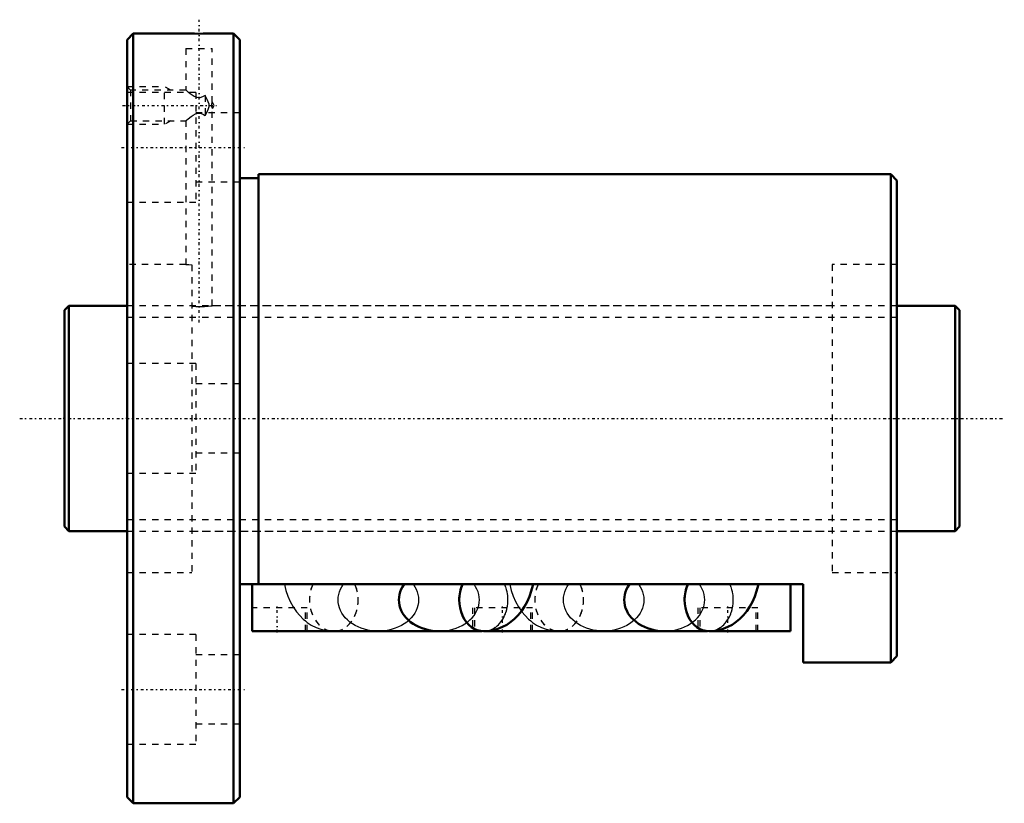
# Model space of a CAD drawing. Header units: millimetres. Extents: x -7 to 150, y -62 to 64.
import ezdxf

# ---------------------------------------------------------------- set-up
doc = ezdxf.new("R2010")
doc.units = ezdxf.units.MM
doc.linetypes.add('Center', pattern=[1.5, 0.45, -0.5, 0.05, -0.5])
doc.linetypes.add('Dashed', pattern=[2, 1, -1])
for name, color, linetype, lineweight in [('2d ConnectionPoints', 7, 'Continuous', 50), ('AM_0', 7, 'Continuous', 50), ('AM_5', 3, 'Continuous', 25), ('AM_7', 7, 'Center', 25), ('AM_9', 6, 'Dashed', 25)]:
    doc.layers.add(name, color=color, linetype=linetype, lineweight=lineweight)

# ---------------------------------------------------------------- blocks, each defined once
blk = doc.blocks.new('1_BIF3612V_5RR_Nut_0_in_BIF3612V_5RRG0_143LC0_000_4')
at = {"layer": 'AM_0'}
for p, q in [((11, 61.5), (10, 60.5)), ((11, 61.5), (11, -61.5)), ((19.38, 61.5), (11, 61.5)), ((27, 61.5), (23.6, 61.5)), ((27, 61.5), (27, -61.5)), ((28, 60.5), (27, 61.5)), ((10, 60.5), (10, -60.5)), ((28, 60.5), (28, -60.5)), ((31, 38.4), (28, 38.4)), ((132, 39), (31, 39)), ((31, 39), (31, -26.5)), ((133, 38), (132, 39)), ((132, 39), (132, -39)), ((133, 38), (133, -38)), ((118, -26.5), (28, -26.5)), ((30, -34), (30, -26.5)), ((116, -34), (116, -26.5)), ((118, -39), (118, -26.5)), ((66.71, -34), (30, -34)), ((42.75, -34), (43.04, -34.01)), ((102.71, -34), (67.14, -34)), ((78.75, -34), (79.04, -34.01)), ((95.86, -33.99), (102.61, -33.99)), ((116, -34), (103.14, -34)), ((118, -39), (132, -39)), ((132, -39), (133, -38)), ((10, -60.5), (11, -61.5)), ((27, -61.5), (28, -60.5)), ((11, -61.5), (27, -61.5))]:
    blk.add_line(p, q, dxfattribs=at)
for points in [[(23.62, 61.5), (23.57, 61.5), (23.29, 61.49), (22.81, 61.48), (22.18, 61.47), (21.48, 61.46), (20.78, 61.47), (20.16, 61.48), (19.69, 61.49), (19.42, 61.5), (19.38, 61.5)], [(54.29, -26.5), (54.03, -26.89), (53.81, -27.29), (53.64, -27.71), (53.52, -28.13), (53.45, -28.56), (53.42, -29), (53.45, -29.44), (53.52, -29.87), (53.64, -30.29), (53.81, -30.71), (54.03, -31.11), (54.29, -31.5), (54.59, -31.87), (54.93, -32.21), (55.31, -32.54), (55.72, -32.83), (56.17, -33.1), (56.64, -33.33), (57.14, -33.53), (57.66, -33.7), (58.19, -33.83), (58.74, -33.92), (59.3, -33.98), (59.86, -34)], [(66.96, -34.01), (67.73, -33.97), (68.5, -33.84), (69.25, -33.63), (69.97, -33.33), (70.65, -32.97), (71.31, -32.53), (71.92, -32.02), (72.49, -31.44), (73.02, -30.79), (73.49, -30.08), (73.92, -29.31), (74.28, -28.48), (74.58, -27.61), (74.82, -26.7), (74.86, -26.5)], [(90.28, -26.5), (90.02, -26.89), (89.81, -27.29), (89.64, -27.71), (89.52, -28.13), (89.45, -28.57), (89.42, -29), (89.45, -29.44), (89.53, -29.87), (89.65, -30.3), (89.82, -30.71), (90.03, -31.11), (90.29, -31.5), (90.6, -31.87), (90.94, -32.21), (91.32, -32.53), (91.73, -32.83), (92.18, -33.09), (92.65, -33.33), (93.15, -33.53), (93.67, -33.69), (94.21, -33.82), (94.76, -33.92), (95.31, -33.97), (95.86, -33.99)], [(102.96, -34.01), (103.73, -33.97), (104.5, -33.84), (105.25, -33.63), (105.97, -33.33), (106.65, -32.97), (107.31, -32.53), (107.92, -32.02), (108.49, -31.44), (109.02, -30.79), (109.49, -30.08), (109.92, -29.31), (110.28, -28.48), (110.58, -27.61), (110.82, -26.7), (110.86, -26.5)]]:
    blk.add_lwpolyline(points, dxfattribs=at)
for centre, major_axis, start_param, end_param in [((66.96, -29.01), (0, 5), 1.044887, 3.141767), ((66.96, -29), (0, -5), 4.18879, 4.713389), ((102.96, -29.01), (0, 5), 1.044887, 3.14176), ((102.96, -28.99), (0, -5), 4.191098, 4.714389), ((43.04, -29.01), (0, -5), 6.219929, 6.346441), ((79.04, -29.01), (0, -5), 6.219929, 6.346441)]:
    blk.add_ellipse(centre, major_axis=major_axis, ratio=0.777146, start_param=start_param, end_param=end_param, dxfattribs=at)
at = {"layer": 'AM_5', "linetype": 'Dashed'}
for p, q in [((10, 53), (16, 53)), ((16, 47), (16, 53)), ((17, 52.46), (16, 53)), ((17, 47.54), (16, 47)), ((10, 47), (16, 47))]:
    blk.add_line(p, q, dxfattribs=at)
at = {"layer": 'AM_7'}
for p, q in [((21.5, 15.3), (21.5, 63.7)), ((9.3, 50), (24.62, 50)), ((9.1, 43.3), (28.9, 43.3)), ((34, -34.19), (34, -30.06)), ((70, -34.19), (70, -30.06)), ((106, -34.19), (106, -30.06)), ((9.1, -43.3), (28.9, -43.3))]:
    blk.add_line(p, q, dxfattribs=at)
at = {"layer": 'AM_9'}
for p, q in [((19.38, 61.5), (19.38, 61.39)), ((23.62, 61.39), (19.38, 61.39)), ((23.62, 61.39), (23.62, 61.5)), ((19.38, 59.09), (23.62, 59.09)), ((19.38, 59.09), (19.38, 52.44)), ((23.62, 50.5), (23.62, 59.09)), ((10.54, 52.46), (10, 53)), ((21, 52.05), (10, 52.05)), ((19.39, 52.46), (10.54, 52.46)), ((10.54, 52.46), (10.54, 47.54)), ((21, 52.05), (21, 34.55)), ((22.5, 51.59), (22.5, 48.41)), ((23.58, 50.4), (23.62, 50.49)), ((23.92, 50), (23.63, 50.5)), ((28, 48.8), (21, 48.8)), ((23.62, 18), (23.62, 49.5)), ((23.63, 49.5), (23.92, 50)), ((10, 47), (10.54, 47.54)), ((10.54, 47.54), (19.39, 47.54)), ((19.38, 47.56), (19.38, 24.6)), ((21, 37.8), (28, 37.8)), ((10, 34.55), (21, 34.55)), ((19.38, 24.6), (10, 24.6)), ((20.35, 24.54), (20.35, -24.6)), ((122.65, 24.6), (122.65, -24.6)), ((133, 24.6), (122.65, 24.6)), ((122.65, 18), (23.6, 18)), ((21, 8.75), (10, 8.75)), ((21, 8.75), (21, -8.75)), ((28, 5.5), (21, 5.5)), ((21, -5.5), (28, -5.5)), ((10, -8.75), (21, -8.75)), ((20.35, -18), (122.65, -18)), ((10, -24.6), (20.35, -24.6)), ((122.65, -24.6), (133, -24.6)), ((38.8, -30.25), (30, -30.25)), ((38.5, -34), (38.5, -30.25)), ((38.8, -34), (38.8, -30.25)), ((74.8, -30.25), (65.2, -30.25)), ((65.2, -30.25), (65.2, -34)), ((65.5, -30.25), (65.5, -34)), ((74.5, -34), (74.5, -30.25)), ((74.8, -34), (74.8, -30.25)), ((110.8, -30.25), (101.2, -30.25)), ((101.2, -30.25), (101.2, -34)), ((101.5, -30.25), (101.5, -34)), ((110.5, -34), (110.5, -30.25)), ((110.8, -34), (110.8, -30.25)), ((21, -34.55), (10, -34.55)), ((21, -34.55), (21, -52.05)), ((67.14, -34), (66.71, -34)), ((79.04, -33.99), (86.14, -33.99)), ((102.61, -33.99), (102.96, -33.99)), ((103.14, -34), (102.71, -34)), ((28, -37.8), (21, -37.8)), ((21, -48.8), (28, -48.8)), ((10, -52.05), (21, -52.05))]:
    blk.add_line(p, q, dxfattribs=at)
for points in [[(22.5, 51.59), (22.05, 51.35), (21.64, 51.24), (21.21, 51.27), (20.75, 51.45), (20.1, 51.87), (19.83, 52.08), (19.61, 52.26), (19.42, 52.42), (19.38, 52.46)], [(22.5, 48.41), (22.84, 49.11), (23.02, 49.52), (23.12, 49.85), (23.14, 50.03), (23.11, 50.22), (22.98, 50.58), (22.82, 50.93), (22.5, 51.59)], [(23.62, 50.51), (23.62, 50.5), (23.59, 50.42), (23.53, 50.25), (23.51, 50.15), (23.49, 50.04), (23.49, 49.95), (23.5, 49.87), (23.53, 49.75), (23.58, 49.59), (23.62, 49.5), (23.62, 49.49)], [(23.53, 50.25), (23.53, 50.25), (23.58, 50.4)], [(19.38, 47.54), (19.38, 47.55), (19.5, 47.65), (19.74, 47.85), (20.26, 48.25), (20.58, 48.46), (20.96, 48.65), (21.35, 48.75), (21.76, 48.74), (22.21, 48.57), (22.5, 48.41)], [(19.38, 24.6), (19.38, 24.6), (19.5, 24.59), (19.86, 24.56), (20.35, 24.54)], [(20.35, 17.91), (21, 17.88), (21.71, 17.88), (22.4, 17.9), (22.98, 17.94), (23.4, 17.98), (23.61, 18), (23.62, 18)], [(35.14, -26.5), (35.15, -26.55), (35.38, -27.48), (35.68, -28.39), (36.06, -29.27), (36.52, -30.11), (37.06, -30.89), (37.59, -31.52), (38.16, -32.09), (38.49, -32.37)], [(50.14, -34), (49.58, -33.98), (49.02, -33.92), (48.48, -33.83), (47.94, -33.7), (47.42, -33.53), (46.92, -33.33), (46.45, -33.1), (46.01, -32.83), (45.59, -32.54), (45.21, -32.21), (44.87, -31.87), (44.57, -31.5), (44.31, -31.11), (44.1, -30.71), (43.93, -30.29), (43.81, -29.87), (43.73, -29.44), (43.71, -29), (43.73, -28.56), (43.81, -28.13), (43.93, -27.71), (44.1, -27.29), (44.31, -26.89), (44.57, -26.5)], [(55.71, -26.5), (55.97, -26.89), (56.19, -27.29), (56.36, -27.71), (56.48, -28.13), (56.55, -28.56), (56.58, -29), (56.55, -29.44), (56.48, -29.87), (56.36, -30.29), (56.19, -30.71), (55.97, -31.11), (55.71, -31.5), (55.41, -31.87), (55.07, -32.21), (54.69, -32.54), (54.28, -32.83), (53.83, -33.1), (53.36, -33.33), (52.86, -33.53), (52.34, -33.7), (51.81, -33.83), (51.26, -33.92), (50.7, -33.98), (50.14, -34)], [(59.86, -34), (60.42, -33.98), (60.98, -33.92), (61.52, -33.83), (62.06, -33.7), (62.58, -33.53), (63.08, -33.33), (63.55, -33.1), (63.99, -32.83), (64.41, -32.54), (64.79, -32.21), (65.13, -31.87), (65.43, -31.5), (65.69, -31.11), (65.9, -30.71), (66.07, -30.29), (66.19, -29.87), (66.27, -29.44), (66.29, -29), (66.27, -28.56), (66.19, -28.13), (66.07, -27.71), (65.9, -27.29), (65.69, -26.89), (65.43, -26.5)], [(71.14, -26.5), (71.15, -26.55), (71.38, -27.48), (71.68, -28.39), (72.06, -29.27), (72.52, -30.11), (73, -30.81)], [(86.14, -33.99), (85.58, -33.97), (85.02, -33.91), (84.48, -33.82), (83.94, -33.69), (83.42, -33.52), (82.92, -33.32), (82.45, -33.09), (82.01, -32.82), (81.59, -32.53), (81.21, -32.2), (80.87, -31.86), (80.57, -31.49), (80.31, -31.1), (80.1, -30.7), (79.93, -30.28), (79.81, -29.86), (79.73, -29.43), (79.71, -28.99), (79.73, -28.55), (79.81, -28.12), (79.93, -27.7), (80.1, -27.28), (80.31, -26.88), (80.56, -26.5)], [(91.72, -26.5), (91.98, -26.89), (92.19, -27.29), (92.36, -27.71), (92.48, -28.13), (92.55, -28.57), (92.58, -29), (92.55, -29.44), (92.47, -29.87), (92.35, -30.3), (92.18, -30.71), (91.97, -31.11), (91.71, -31.5), (91.4, -31.87), (91.06, -32.21), (90.68, -32.53), (90.27, -32.83), (89.82, -33.09), (89.35, -33.33), (88.85, -33.53), (88.33, -33.69), (87.79, -33.82), (87.24, -33.92), (86.69, -33.97), (86.14, -33.99)], [(95.86, -33.99), (96.42, -33.97), (96.98, -33.91), (97.52, -33.82), (98.06, -33.69), (98.58, -33.52), (99.08, -33.32), (99.55, -33.09), (99.99, -32.82), (100.41, -32.53), (100.79, -32.2), (101.13, -31.86), (101.43, -31.49), (101.69, -31.1), (101.9, -30.7), (102.07, -30.28), (102.19, -29.86), (102.27, -29.43), (102.29, -28.99), (102.27, -28.55), (102.19, -28.12), (102.07, -27.7), (101.9, -27.28), (101.69, -26.88), (101.44, -26.5)], [(73, -30.81), (73.06, -30.89), (73.59, -31.52), (74.16, -32.09), (74.49, -32.37)], [(38.49, -32.37), (38.78, -32.59), (39.43, -33.02), (40.19, -33.4), (40.97, -33.7), (41.76, -33.89), (42.56, -33.99), (42.75, -34)], [(74.49, -32.37), (74.78, -32.59), (75.43, -33.02), (76.19, -33.4), (76.97, -33.7), (77.76, -33.89), (78.56, -33.99), (78.75, -34)]]:
    blk.add_lwpolyline(points, dxfattribs=at)
for centre, major_axis, start_param, end_param in [((43.04, -29), (0, -5), 4.18879, 8.37758), ((43.04, -29.01), (0, -5), 4.186479, 6.219929), ((43.04, -29.01), (0, -5), 0.063256, 2.096706), ((66.96, -29), (0, -5), 4.713389, 8.37758), ((66.96, -29.01), (0, 5), 3.141767, 5.238299), ((79.04, -28.99), (0, -5), 4.191098, 8.375273), ((79.04, -29.01), (0, -5), 4.186479, 6.219929), ((79.04, -29.01), (0, -5), 0.063256, 2.096706), ((102.96, -28.99), (0, -5), 4.714389, 8.375273), ((102.96, -29.01), (0, 5), 3.14176, 5.238299)]:
    blk.add_ellipse(centre, major_axis=major_axis, ratio=0.777146, start_param=start_param, end_param=end_param, dxfattribs=at)
blk = doc.blocks.new('2_BIF3612V_5RR000_Shaft_0_in_BIF3612V_5RRG0_143LC0_000_4')
at = {"layer": 'AM_0'}
for p, q in [((0.7, 18), (0, 17.3)), ((0.7, 18), (0.7, -18)), ((10, 18), (0.7, 18)), ((142.3, 18), (133, 18)), ((142.3, 18), (142.3, -18)), ((143, 17.3), (142.3, 18)), ((0, 17.3), (0, -17.3)), ((143, 17.3), (143, -17.3)), ((0, -17.3), (0.7, -18)), ((142.3, -18), (143, -17.3)), ((0.7, -18), (10, -18)), ((133, -18), (142.3, -18))]:
    blk.add_line(p, q, dxfattribs=at)
at = {"layer": 'AM_5', "linetype": 'Dashed'}
for p, q in [((10, 16.1595), (133, 16.1595)), ((10, -16.1595), (133, -16.1595))]:
    blk.add_line(p, q, dxfattribs=at)
at = {"layer": 'AM_7'}
blk.add_line((-7.15, 0), (150.15, 0), dxfattribs=at)
at = {"layer": 'AM_9'}
for p, q in [((133, 18), (10, 18)), ((10, -18), (133, -18))]:
    blk.add_line(p, q, dxfattribs=at)

msp = doc.modelspace()

# ---------------------------------------------------------------- linework, layer by layer
at = {"layer": '2d ConnectionPoints'}
for p in [(0, 0), (10, 0)]:
    msp.add_point(p, dxfattribs=at)

# ---------------------------------------------------------------- block references
for name in ['1_BIF3612V_5RR_Nut_0_in_BIF3612V_5RRG0_143LC0_000_4', '2_BIF3612V_5RR000_Shaft_0_in_BIF3612V_5RRG0_143LC0_000_4']:
    msp.add_blockref(name, (0, 0))

doc.saveas('drawing.dxf')
